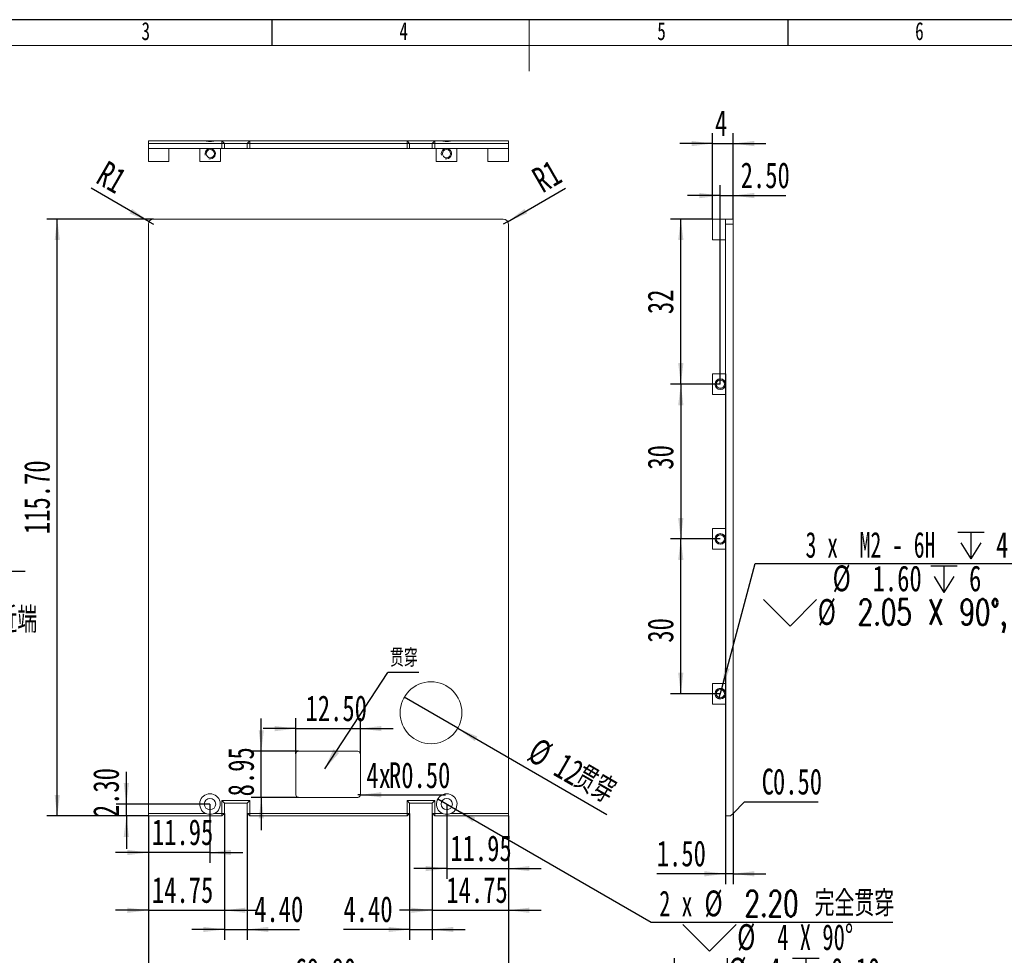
# Model space of a CAD drawing. Header units: millimetres. Extents: x -8 to 916, y -4 to 297.
# Tile 3 of 5: x 121 to 312, y 116 to 297. Entities that reach past the tile are written whole.
import ezdxf

# ---------------------------------------------------------------- set-up
doc = ezdxf.new("R2010")
doc.units = ezdxf.units.MM
for name, color, linetype in [('10', 7, 'Continuous'), ('5', 7, 'Continuous'), ('9', 7, 'Continuous')]:
    doc.layers.add(name, color=color, linetype=linetype)
doc.styles.add('SLDTEXTSTYLE0', font='TXT', dxfattribs={"width": 0.7})
doc.styles.add('SLDTEXTSTYLE1', font='TXT', dxfattribs={"width": 0.7, "bigfont": 'bigfont'})
doc.styles.add('SLDTEXTSTYLE4', font='TXT', dxfattribs={"width": 0.633333})
doc.styles.add('SLDTEXTSTYLE5', font='TXT', dxfattribs={"width": 0.642857})
doc.styles.add('SLDTEXTSTYLE6', font='TXT', dxfattribs={"width": 0.616667})
doc.dimstyles.new('SLDDIMSTYLE0', dxfattribs={"dimtxt": 5, "dimasz": 4.08, "dimexe": 0, "dimexo": 0.0625, "dimgap": 1.25, "dimtad": 2, "dimrnd": 1e-09, "dimzin": 12, "dimdsep": 46, "dimtxsty": 'SLDTEXTSTYLE0', "dimsah": 1, "dimcen": 0.09, "dimadec": 0, "dimazin": 3, "dimtfac": 1, "dimtmove": 0, "dimatfit": 0, "dimfxl": 0, "dimfrac": 2, "dimtolj": 1, "dimtzin": 12, "dimarcsym": 0})
doc.dimstyles.new('SLDDIMSTYLE1', dxfattribs={"dimtxt": 5, "dimasz": 4.08, "dimexe": 0, "dimexo": 0.0625, "dimgap": 1.25, "dimtad": 2, "dimrnd": 1e-09, "dimzin": 4, "dimdsep": 46, "dimtxsty": 'SLDTEXTSTYLE0', "dimsah": 1, "dimcen": 0.09, "dimadec": 0, "dimazin": 1, "dimtfac": 1, "dimtmove": 0, "dimatfit": 0, "dimfxl": 0, "dimfrac": 2, "dimtolj": 1, "dimtzin": 12, "dimarcsym": 0})
doc.dimstyles.new('SLDDIMSTYLE2', dxfattribs={"dimtxt": 5, "dimasz": 4.08, "dimexe": 0, "dimexo": 0.0625, "dimgap": 1.25, "dimtad": 2, "dimrnd": 1e-09, "dimzin": 12, "dimdsep": 46, "dimtxsty": 'SLDTEXTSTYLE0', "dimblk1": 'NONE', "dimsah": 1, "dimcen": 0, "dimadec": 0, "dimazin": 3, "dimtfac": 1, "dimtmove": 0, "dimatfit": 3, "dimldrblk": 'NONE', "dimfxl": 0, "dimfrac": 2, "dimtolj": 1, "dimtzin": 12, "dimarcsym": 0})
doc.dimstyles.new('SLDDIMSTYLE3', dxfattribs={"dimtxt": 5, "dimasz": 4.08, "dimexe": 0, "dimexo": 0.0625, "dimgap": 1.25, "dimtad": 0, "dimtih": 1, "dimtoh": 1, "dimrnd": 1e-09, "dimzin": 4, "dimdsep": 46, "dimtxsty": 'SLDTEXTSTYLE0', "dimblk1": 'NONE', "dimsah": 1, "dimcen": 0, "dimadec": 0, "dimazin": 1, "dimtfac": 1, "dimtmove": 0, "dimatfit": 3, "dimldrblk": 'NONE', "dimfxl": 0, "dimfrac": 2, "dimtolj": 1, "dimtzin": 12, "dimarcsym": 0})
doc.dimstyles.new('SLDDIMSTYLE4', dxfattribs={"dimtxt": 5, "dimasz": 4.08, "dimexe": 0, "dimexo": 0.0625, "dimgap": 1.25, "dimtad": 2, "dimrnd": 1e-09, "dimzin": 0, "dimdsep": 46, "dimtxsty": 'SLDTEXTSTYLE0', "dimsah": 1, "dimcen": 0, "dimadec": 0, "dimazin": 0, "dimtfac": 1, "dimtofl": 0, "dimtmove": 0, "dimatfit": 3, "dimfxl": 0, "dimfrac": 2, "dimtolj": 1, "dimtzin": 12, "dimarcsym": 0})
doc.dimstyles.new('SLDDIMSTYLE5', dxfattribs={"dimtxt": 5, "dimasz": 4.08, "dimexe": 0, "dimexo": 0.0625, "dimgap": 1.25, "dimtad": 2, "dimrnd": 1e-09, "dimzin": 4, "dimdsep": 46, "dimtxsty": 'SLDTEXTSTYLE0', "dimsah": 1, "dimcen": 0.09, "dimadec": 0, "dimazin": 1, "dimtfac": 1, "dimtofl": 0, "dimtmove": 0, "dimatfit": 3, "dimfxl": 0, "dimfrac": 2, "dimtolj": 1, "dimtzin": 12, "dimarcsym": 0})
doc.dimstyles.new('SLDDIMSTYLE6', dxfattribs={"dimtxt": 5, "dimasz": 4.08, "dimexe": 0, "dimexo": 0.0625, "dimgap": 1.25, "dimtad": 2, "dimrnd": 1e-09, "dimzin": 12, "dimdsep": 46, "dimtxsty": 'SLDTEXTSTYLE0', "dimsah": 1, "dimcen": 0, "dimadec": 0, "dimazin": 3, "dimtfac": 1, "dimtofl": 0, "dimtmove": 0, "dimatfit": 3, "dimfxl": 0, "dimfrac": 2, "dimtolj": 1, "dimtzin": 12, "dimarcsym": 0})
doc.dimstyles.new('SLDDIMSTYLE7', dxfattribs={"dimtxt": 0.18, "dimasz": 4.08, "dimexe": 0, "dimexo": 0.0625, "dimgap": 0, "dimtad": 0, "dimtih": 1, "dimtoh": 1, "dimdec": 0, "dimrnd": 1e-09, "dimzin": 0, "dimdsep": 46, "dimtxsty": 'Standard', "dimsah": 1, "dimcen": 0.09, "dimadec": 0, "dimazin": 0, "dimtfac": 4.08, "dimtdec": 0, "dimtofl": 0, "dimtmove": 0, "dimatfit": 3, "dimfxl": 0, "dimfrac": 2, "dimtolj": 1, "dimtzin": 0, "dimarcsym": 0})
doc.dimstyles.new('SLDDIMSTYLE8', dxfattribs={"dimtxt": 5, "dimasz": 4.08, "dimexe": 0, "dimexo": 0.0625, "dimgap": 1.25, "dimtad": 2, "dimrnd": 1e-09, "dimzin": 12, "dimdsep": 46, "dimtxsty": 'SLDTEXTSTYLE0', "dimsah": 1, "dimcen": 0.09, "dimadec": 0, "dimazin": 3, "dimtfac": 1, "dimtofl": 0, "dimtmove": 0, "dimatfit": 3, "dimfxl": 0, "dimfrac": 2, "dimtolj": 1, "dimtzin": 12, "dimarcsym": 0})
doc.dimstyles.new('SLDDIMSTYLE9', dxfattribs={"dimtxt": 5, "dimasz": 4.08, "dimexe": 0, "dimexo": 0.0625, "dimgap": 1.25, "dimtad": 0, "dimtih": 1, "dimtoh": 1, "dimdec": 6, "dimrnd": 1e-09, "dimzin": 12, "dimdsep": 46, "dimtxsty": 'SLDTEXTSTYLE0', "dimblk1": 'NONE', "dimsah": 1, "dimcen": 0, "dimadec": 0, "dimazin": 3, "dimtfac": 1, "dimtmove": 0, "dimatfit": 3, "dimldrblk": 'NONE', "dimfxl": 0, "dimfrac": 2, "dimtolj": 1, "dimtzin": 12, "dimarcsym": 0})

# ---------------------------------------------------------------- blocks, each defined once
blk = doc.blocks.new('_D')
at = {"layer": '10'}
for p, q in [((158, 144.95), (158, 133.57)), ((146.05, 142.65), (146.05, 133.57)), ((146.05, 135.57), (139.7, 135.57)), ((158, 135.57), (146.05, 135.57)), ((158, 135.57), (164.35, 135.57))]:
    blk.add_line(p, q, dxfattribs=at)
for points in [[(146.05, 135.57), (141.97, 136.08), (141.97, 135.06)], [(158, 135.57), (162.08, 135.06), (162.08, 136.08)]]:
    blk.add_solid(points, dxfattribs=at)
at = {"layer": '10', "insert": (146.73, 142.02), "char_height": 5, "attachment_point": 1, "style": 'SLDTEXTSTYLE0'}
blk.add_mtext('11.95', dxfattribs=at)
blk = doc.blocks.new('_D_1')
at = {"layer": '10'}
for p, q in [((203.9, 144.95), (203.9, 130.45)), ((215.85, 142.65), (215.85, 130.45)), ((203.9, 132.45), (197.55, 132.45)), ((203.9, 132.45), (215.85, 132.45)), ((215.85, 132.45), (222.2, 132.45))]:
    blk.add_line(p, q, dxfattribs=at)
for points in [[(203.9, 132.45), (199.82, 132.96), (199.82, 131.95)], [(215.85, 132.45), (219.93, 131.95), (219.93, 132.96)]]:
    blk.add_solid(points, dxfattribs=at)
at = {"layer": '10', "insert": (204.59, 138.9), "char_height": 5, "attachment_point": 1, "style": 'SLDTEXTSTYLE0'}
blk.add_mtext('11.95', dxfattribs=at)
blk = doc.blocks.new('_D_2')
at = {"layer": '10'}
for p, q in [((141.78, 144.95), (141.78, 151.19)), ((158, 144.95), (139.78, 144.95)), ((141.78, 142.65), (141.78, 144.95)), ((146.05, 142.65), (139.78, 142.65)), ((141.78, 142.65), (141.78, 136.3))]:
    blk.add_line(p, q, dxfattribs=at)
for points in [[(141.78, 144.95), (142.29, 149.03), (141.27, 149.03)], [(141.78, 142.65), (141.27, 138.57), (142.29, 138.57)]]:
    blk.add_solid(points, dxfattribs=at)
at = {"layer": '10', "insert": (135.33, 142.42), "char_height": 5, "attachment_point": 1, "rotation": 90, "style": 'SLDTEXTSTYLE0'}
blk.add_mtext('2.30', dxfattribs=at)
blk = doc.blocks.new('_D_3')
at = {"layer": '10'}
for p, q in [((160.8, 143.15), (160.8, 118.65)), ((165.2, 143.15), (165.2, 118.65)), ((160.8, 120.65), (154.45, 120.65)), ((160.8, 120.65), (165.2, 120.65)), ((165.2, 120.65), (175.33, 120.65))]:
    blk.add_line(p, q, dxfattribs=at)
for points in [[(160.8, 120.65), (156.72, 121.16), (156.72, 120.15)], [(165.2, 120.65), (169.28, 120.15), (169.28, 121.16)]]:
    blk.add_solid(points, dxfattribs=at)
at = {"layer": '10', "insert": (166.56, 127.1), "char_height": 5, "attachment_point": 1, "style": 'SLDTEXTSTYLE0'}
blk.add_mtext('4.40', dxfattribs=at)
blk = doc.blocks.new('_D_4')
at = {"layer": '10'}
for p, q in [((196.7, 143.15), (196.7, 118.65)), ((201.1, 143.15), (201.1, 118.65)), ((196.7, 120.65), (183.88, 120.65)), ((196.7, 120.65), (201.1, 120.65)), ((201.1, 120.65), (207.45, 120.65))]:
    blk.add_line(p, q, dxfattribs=at)
for points in [[(196.7, 120.65), (192.62, 121.16), (192.62, 120.15)], [(201.1, 120.65), (205.18, 120.15), (205.18, 121.16)]]:
    blk.add_solid(points, dxfattribs=at)
at = {"layer": '10', "insert": (183.88, 127.1), "char_height": 5, "attachment_point": 1, "style": 'SLDTEXTSTYLE0'}
blk.add_mtext('4.40', dxfattribs=at)
blk = doc.blocks.new('_D_5')
at = {"layer": '10'}
for p, q in [((201.1, 143.15), (201.1, 122.37)), ((215.85, 142.65), (215.85, 122.37)), ((201.1, 124.37), (194.75, 124.37)), ((201.1, 124.37), (215.85, 124.37)), ((215.85, 124.37), (222.2, 124.37))]:
    blk.add_line(p, q, dxfattribs=at)
for points in [[(201.1, 124.37), (197.02, 124.88), (197.02, 123.86)], [(215.85, 124.37), (219.93, 123.86), (219.93, 124.88)]]:
    blk.add_solid(points, dxfattribs=at)
at = {"layer": '10', "insert": (203.82, 130.81), "char_height": 5, "attachment_point": 1, "style": 'SLDTEXTSTYLE0'}
blk.add_mtext('14.75', dxfattribs=at)
blk = doc.blocks.new('_D_6')
at = {"layer": '10'}
for p, q in [((146.05, 142.65), (146.05, 122.37)), ((160.8, 143.15), (160.8, 122.37)), ((146.05, 124.37), (139.7, 124.37)), ((146.05, 124.37), (160.8, 124.37)), ((160.8, 124.37), (167.15, 124.37))]:
    blk.add_line(p, q, dxfattribs=at)
for points in [[(146.05, 124.37), (141.97, 124.88), (141.97, 123.86)], [(160.8, 124.37), (164.88, 123.86), (164.88, 124.88)]]:
    blk.add_solid(points, dxfattribs=at)
at = {"layer": '10', "insert": (146.73, 130.81), "char_height": 5, "attachment_point": 1, "style": 'SLDTEXTSTYLE0'}
blk.add_mtext('14.75', dxfattribs=at)
blk = doc.blocks.new('_D_7')
at = {"layer": '10'}
for p, q in [((174.65, 154.7), (174.65, 161.59)), ((187.15, 154.7), (187.15, 161.59)), ((174.65, 159.59), (168.3, 159.59)), ((174.65, 159.59), (187.15, 159.59)), ((187.15, 159.59), (193.5, 159.59))]:
    blk.add_line(p, q, dxfattribs=at)
for points in [[(174.65, 159.59), (170.57, 160.1), (170.57, 159.08)], [(187.15, 159.59), (191.23, 159.08), (191.23, 160.1)]]:
    blk.add_solid(points, dxfattribs=at)
at = {"layer": '10', "insert": (176.52, 166.03), "char_height": 5, "attachment_point": 1, "style": 'SLDTEXTSTYLE0'}
blk.add_mtext('12.50', dxfattribs=at)
blk = doc.blocks.new('_D_8')
at = {"layer": '10'}
for p, q in [((167.95, 155.2), (167.95, 161.55)), ((175.15, 155.2), (165.95, 155.2)), ((167.95, 146.25), (167.95, 155.2)), ((175.15, 146.25), (165.95, 146.25)), ((167.95, 146.25), (167.95, 139.9))]:
    blk.add_line(p, q, dxfattribs=at)
for points in [[(167.95, 155.2), (168.45, 159.28), (167.44, 159.28)], [(167.95, 146.25), (167.44, 142.17), (168.45, 142.17)]]:
    blk.add_solid(points, dxfattribs=at)
at = {"layer": '10', "insert": (161.5, 146.45), "char_height": 5, "attachment_point": 1, "rotation": 90, "style": 'SLDTEXTSTYLE0'}
blk.add_mtext('8.95', dxfattribs=at)
blk = doc.blocks.new('_D_9')
at = {"layer": '10'}
for q in [(195.65, 165.65), (234.96, 142.96)]:
    blk.add_line((206.04, 159.65), q, dxfattribs=at)
blk.add_solid([(206.04, 159.65), (209.32, 157.17), (209.83, 158.05)], dxfattribs=at)
at = {"layer": '10', "char_height": 5, "attachment_point": 1, "rotation": 330}
for s, insert, style in [('%%c', (221.71, 158.04), 'SLDTEXTSTYLE0'), ('12', (226.79, 155.08), 'SLDTEXTSTYLE0'), ('贯\\M+190FA', (230.59, 152.89), 'SLDTEXTSTYLE1')]:
    blk.add_mtext(s, dxfattribs=dict(at, insert=insert, style=style))
blk = doc.blocks.new('_NONE')
blk = doc.blocks.new('SW_SYMBOL_HOLE_SINK')
at = {"layer": '10', "color": 0}
for p, q in [((0, 875), (800, 75)), ((800, 75), (1600, 875))]:
    blk.add_line(p, q, dxfattribs=at)
blk = doc.blocks.new('SW_SYMBOL_HOLE_SPOT')
at = {"layer": '10', "color": 0}
for p, q in [((0, 875), (0, 75)), ((1600, 75), (1600, 875)), ((0, 75), (1600, 75))]:
    blk.add_line(p, q, dxfattribs=at)
blk = doc.blocks.new('SW_SYMBOL_HOLE_DEPTH')
at = {"layer": '10', "color": 0}
for p, q in [((0, 875), (800, 875)), ((400, 875), (400, 75)), ((100, 555), (400, 75)), ((700, 555), (400, 75))]:
    blk.add_line(p, q, dxfattribs=at)
blk = doc.blocks.new('_D_10')
at = {"layer": '10'}
for p, q in [((202.17, 145.95), (205.63, 143.95)), ((205.63, 143.95), (243.52, 122.08)), ((243.52, 122.08), (290.38, 122.08))]:
    blk.add_line(p, q, dxfattribs=at)
blk.add_solid([(205.63, 143.95), (208.91, 141.47), (209.42, 142.35)], dxfattribs=at)
at = {"layer": '10', "xscale": 0.006445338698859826, "yscale": 0.006445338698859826, "zscale": 0.006445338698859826}
for name, p in [('SW_SYMBOL_HOLE_SINK', (249.69, 115.96)), ('SW_SYMBOL_HOLE_SPOT', (247.99, 109.44)), ('SW_SYMBOL_HOLE_DEPTH', (270.96, 109.44))]:
    blk.add_blockref(name, p, dxfattribs=at)
at = {"layer": '10', "char_height": 5, "attachment_point": 1}
for s, insert, style in [('2 x', (245.1, 128.19), 'SLDTEXTSTYLE4'), ('%%c', (253.86, 128.21), 'SLDTEXTSTYLE0'), ('2.20 \\M+18AAE\\M+19153贯\\M+190FA', (261.61, 128.19), 'SLDTEXTSTYLE1'), ('%%c', (260.21, 121.69), 'SLDTEXTSTYLE0'), ('4 X 90°', (267.97, 121.67), 'SLDTEXTSTYLE5'), ('%%c', (258.51, 115.17), 'SLDTEXTSTYLE0'), ('4', (266.27, 115.15), 'SLDTEXTSTYLE0'), ('0.10', (278.4, 115.15), 'SLDTEXTSTYLE0')]:
    blk.add_mtext(s, dxfattribs=dict(at, insert=insert, style=style))
blk = doc.blocks.new('_D_11')
at = {"layer": '10'}
for q in [(186.65, 146.75), (203.66, 146.75)]:
    blk.add_line((187.15, 146.75), q, dxfattribs=at)
blk.add_solid([(187.15, 146.75), (191.23, 146.25), (191.23, 147.26)], dxfattribs=at)
at = {"layer": '10', "char_height": 5, "attachment_point": 1, "style": 'SLDTEXTSTYLE0'}
for s, insert in [('4x', (188.32, 153.06)), ('R0.50', (192.7, 153.06))]:
    blk.add_mtext(s, dxfattribs=dict(at, insert=insert))
blk = doc.blocks.new('_D_12')
at = {"layer": '10'}
for p, q in [((146.05, 142.65), (146.05, 106.65)), ((215.85, 142.65), (215.85, 106.65)), ((146.05, 108.65), (215.85, 108.65))]:
    blk.add_line(p, q, dxfattribs=at)
for points in [[(146.05, 108.65), (150.13, 108.15), (150.13, 109.16)], [(215.85, 108.65), (211.77, 109.16), (211.77, 108.15)]]:
    blk.add_solid(points, dxfattribs=at)
at = {"layer": '10', "insert": (174.42, 115.1), "char_height": 5, "attachment_point": 1, "style": 'SLDTEXTSTYLE0'}
blk.add_mtext('69.80', dxfattribs=at)
blk = doc.blocks.new('_D_13')
at = {"layer": '10'}
for p, q in [((147.05, 258.35), (126.38, 258.35)), ((128.38, 142.65), (128.38, 258.35)), ((146.05, 142.65), (126.38, 142.65))]:
    blk.add_line(p, q, dxfattribs=at)
for points in [[(128.38, 258.35), (127.88, 254.27), (128.89, 254.27)], [(128.38, 142.65), (128.89, 146.73), (127.88, 146.73)]]:
    blk.add_solid(points, dxfattribs=at)
at = {"layer": '10', "insert": (121.94, 197.29), "char_height": 5, "attachment_point": 1, "rotation": 90, "style": 'SLDTEXTSTYLE0'}
blk.add_mtext('115.70', dxfattribs=at)
blk = doc.blocks.new('_D_14')
at = {"layer": '10'}
for q in [(134.95, 264.34), (147.05, 257.35)]:
    blk.add_line((146.18, 257.85), q, dxfattribs=at)
blk.add_solid([(146.18, 257.85), (142.9, 260.33), (142.4, 259.45)], dxfattribs=at)
at = {"layer": '10', "insert": (138.12, 269.84), "char_height": 5, "attachment_point": 1, "rotation": 330, "style": 'SLDTEXTSTYLE0'}
blk.add_mtext('R1', dxfattribs=at)
blk = doc.blocks.new('_D_15')
at = {"layer": '10'}
for q in [(226.95, 264.34), (214.85, 257.35)]:
    blk.add_line((215.71, 257.85), q, dxfattribs=at)
blk.add_solid([(215.71, 257.85), (219.5, 259.45), (218.99, 260.33)], dxfattribs=at)
at = {"layer": '10', "insert": (219.98, 267.65), "char_height": 5, "attachment_point": 1, "rotation": 30, "style": 'SLDTEXTSTYLE0'}
blk.add_mtext('R1', dxfattribs=at)
blk = doc.blocks.new('SW_NOTE_1')
at = {"layer": '10', "color": 0}
blk.add_line((6.01, 0), (0, 0), dxfattribs=at)
at = {"layer": '10', "color": 0, "insert": (0.42, 4.58), "char_height": 3.5, "attachment_point": 1, "style": 'SLDTEXTSTYLE1'}
blk.add_mtext('贯\\M+190FA', dxfattribs=at)
blk = doc.blocks.new('_D_16')
at = {"layer": '10'}
for p, q in [((257.94, 228.35), (257.94, 129.45)), ((259.44, 143.15), (259.44, 129.45)), ((257.94, 131.45), (244.62, 131.45)), ((259.44, 131.45), (257.94, 131.45)), ((259.44, 131.45), (265.79, 131.45))]:
    blk.add_line(p, q, dxfattribs=at)
for points in [[(257.94, 131.45), (253.86, 131.95), (253.86, 130.94)], [(259.44, 131.45), (263.52, 130.94), (263.52, 131.95)]]:
    blk.add_solid(points, dxfattribs=at)
at = {"layer": '10', "insert": (244.62, 137.89), "char_height": 5, "attachment_point": 1, "style": 'SLDTEXTSTYLE0'}
blk.add_mtext('1.50', dxfattribs=at)
blk = doc.blocks.new('SW_CHAMFER_DIMENSION_0')
at = {"layer": '10', "color": 0}
for p, q in [((-5.51, -2.22), (-3.3, 0)), ((-3.3, 0), (10.97, 0))]:
    blk.add_line(p, q, dxfattribs=at)
at = {"layer": '10', "color": 0, "char_height": 5, "attachment_point": 1, "style": 'SLDTEXTSTYLE0'}
for s, insert in [('C', (0, 6.45)), ('0.50', (2.19, 6.45))]:
    blk.add_mtext(s, dxfattribs=dict(at, insert=insert))
blk = doc.blocks.new('_D_17')
at = {"layer": '10'}
for p, q in [((256.94, 226.35), (247.28, 226.35)), ((249.28, 226.35), (249.28, 196.35)), ((256.94, 196.35), (247.28, 196.35))]:
    blk.add_line(p, q, dxfattribs=at)
for points in [[(249.28, 226.35), (248.77, 222.27), (249.79, 222.27)], [(249.28, 196.35), (249.79, 200.43), (248.77, 200.43)]]:
    blk.add_solid(points, dxfattribs=at)
at = {"layer": '10', "insert": (242.83, 209.78), "char_height": 5, "attachment_point": 1, "rotation": 90, "style": 'SLDTEXTSTYLE0'}
blk.add_mtext('30', dxfattribs=at)
blk = doc.blocks.new('_D_18')
at = {"layer": '10'}
for p, q in [((256.94, 196.35), (247.28, 196.35)), ((249.28, 166.35), (249.28, 196.35)), ((256.94, 166.35), (247.28, 166.35))]:
    blk.add_line(p, q, dxfattribs=at)
for points in [[(249.28, 196.35), (248.77, 192.27), (249.79, 192.27)], [(249.28, 166.35), (249.79, 170.43), (248.77, 170.43)]]:
    blk.add_solid(points, dxfattribs=at)
at = {"layer": '10', "insert": (242.83, 176.24), "char_height": 5, "attachment_point": 1, "rotation": 90, "style": 'SLDTEXTSTYLE0'}
blk.add_mtext('30', dxfattribs=at)
blk = doc.blocks.new('_D_19')
at = {"layer": '10'}
for p, q in [((255.44, 258.35), (247.28, 258.35)), ((249.28, 226.35), (249.28, 258.35)), ((256.94, 226.35), (247.28, 226.35))]:
    blk.add_line(p, q, dxfattribs=at)
for points in [[(249.28, 258.35), (248.77, 254.27), (249.79, 254.27)], [(249.28, 226.35), (249.79, 230.43), (248.77, 230.43)]]:
    blk.add_solid(points, dxfattribs=at)
at = {"layer": '10', "insert": (242.83, 239.93), "char_height": 5, "attachment_point": 1, "rotation": 90, "style": 'SLDTEXTSTYLE0'}
blk.add_mtext('32', dxfattribs=at)
blk = doc.blocks.new('_D_20')
at = {"layer": '10'}
for p, q in [((256.94, 226.35), (256.94, 264.91)), ((259.44, 258.35), (259.44, 264.91)), ((256.94, 262.91), (250.59, 262.91)), ((256.94, 262.91), (259.44, 262.91)), ((259.44, 262.91), (269.66, 262.91))]:
    blk.add_line(p, q, dxfattribs=at)
for points in [[(256.94, 262.91), (252.86, 263.42), (252.86, 262.4)], [(259.44, 262.91), (263.52, 262.4), (263.52, 263.42)]]:
    blk.add_solid(points, dxfattribs=at)
at = {"layer": '10', "insert": (260.89, 269.35), "char_height": 5, "attachment_point": 1, "style": 'SLDTEXTSTYLE0'}
blk.add_mtext('2.50', dxfattribs=at)
blk = doc.blocks.new('_D_21')
at = {"layer": '10'}
for p, q in [((255.44, 258.35), (255.44, 274.99)), ((259.44, 258.35), (259.44, 274.99)), ((255.44, 272.99), (249.09, 272.99)), ((255.44, 272.99), (259.44, 272.99)), ((259.44, 272.99), (265.79, 272.99))]:
    blk.add_line(p, q, dxfattribs=at)
for points in [[(255.44, 272.99), (251.36, 273.5), (251.36, 272.48)], [(259.44, 272.99), (263.52, 272.48), (263.52, 273.5)]]:
    blk.add_solid(points, dxfattribs=at)
at = {"layer": '10', "insert": (255.9, 279.44), "char_height": 5, "attachment_point": 1, "style": 'SLDTEXTSTYLE0'}
blk.add_mtext('4', dxfattribs=at)
blk = doc.blocks.new('_D_22')
at = {"layer": '10'}
for p, q in [((257.21, 167.34), (263.71, 191.61)), ((263.71, 191.61), (321.09, 191.61)), ((256.67, 165.36), (257.21, 167.34))]:
    blk.add_line(p, q, dxfattribs=at)
blk.add_solid([(257.21, 167.34), (258.75, 171.15), (257.77, 171.42)], dxfattribs=at)
at = {"layer": '10', "xscale": 0.006445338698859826, "yscale": 0.006445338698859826, "zscale": 0.006445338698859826}
for name, p in [('SW_SYMBOL_HOLE_DEPTH', (302.96, 192.02)), ('SW_SYMBOL_HOLE_DEPTH', (297.73, 185.5)), ('SW_SYMBOL_HOLE_SINK', (265.3, 178.98))]:
    blk.add_blockref(name, p, dxfattribs=at)
at = {"layer": '10', "char_height": 5, "attachment_point": 1}
for s, insert, style in [('3 x  M2 - 6H', (273.47, 197.72), 'SLDTEXTSTYLE6'), ('4', (310.41, 197.72), 'SLDTEXTSTYLE0'), ('%%c', (278.71, 191.22), 'SLDTEXTSTYLE0'), ('1.60', (286.47, 191.2), 'SLDTEXTSTYLE0'), ('6', (305.17, 191.2), 'SLDTEXTSTYLE0'), ('%%c', (275.82, 184.7), 'SLDTEXTSTYLE0'), ('2.05 X 90\\M+1818B, \\M+18BDF\\M+1925B', (283.57, 184.68), 'SLDTEXTSTYLE1')]:
    blk.add_mtext(s, dxfattribs=dict(at, insert=insert, style=style))
blk = doc.blocks.new('_D_27')
at = {"layer": '10'}
for p, q in [((51.58, 167.24), (64.78, 190.1)), ((64.78, 190.1), (122.16, 190.1)), ((50.55, 165.47), (51.58, 167.24))]:
    blk.add_line(p, q, dxfattribs=at)
blk.add_solid([(51.58, 167.24), (54.06, 170.52), (53.18, 171.03)], dxfattribs=at)
at = {"layer": '10', "xscale": 0.006445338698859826, "yscale": 0.006445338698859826, "zscale": 0.006445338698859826}
for name, p in [('SW_SYMBOL_HOLE_DEPTH', (104.03, 190.51)), ('SW_SYMBOL_HOLE_DEPTH', (98.8, 183.99)), ('SW_SYMBOL_HOLE_SINK', (66.37, 177.47))]:
    blk.add_blockref(name, p, dxfattribs=at)
at = {"layer": '10', "char_height": 5, "attachment_point": 1}
for s, insert, style in [('3 x  M2 - 6H', (74.54, 196.21), 'SLDTEXTSTYLE6'), ('4', (111.48, 196.21), 'SLDTEXTSTYLE0'), ('%%c', (79.78, 189.71), 'SLDTEXTSTYLE0'), ('1.60', (87.53, 189.69), 'SLDTEXTSTYLE0'), ('6', (106.24, 189.69), 'SLDTEXTSTYLE0'), ('%%c', (76.88, 183.19), 'SLDTEXTSTYLE0'), ('2.05 X 90\\M+1818B, \\M+18BDF\\M+1925B', (84.64, 183.17), 'SLDTEXTSTYLE1')]:
    blk.add_mtext(s, dxfattribs=dict(at, insert=insert, style=style))

msp = doc.modelspace()

# ---------------------------------------------------------------- linework, layer by layer
at = {"color": 7, "linetype": 'Continuous', "lineweight": 15}
for p, q in [((146.0488312, 273.5234877), (157.127051, 273.5234877)), ((146.0488312, 273.0234877), (146.0488312, 273.5234877)), ((160.2988302, 273.0234877), (146.0488312, 273.0234877)), ((146.0488312, 273.0234877), (146.0488312, 272.0234877)), ((158.8706098, 273.5234877), (157.127051, 273.5234877)), ((158.8706098, 273.5234877), (160.2988302, 273.5234877)), ((160.2988302, 273.5234877), (160.7988313, 273.0234877)), ((160.2988302, 273.5234877), (160.2988302, 273.0234877)), ((160.2988302, 273.5234877), (165.6988322, 273.5234877)), ((160.2988302, 272.0234877), (160.2988302, 273.0234877)), ((160.2988302, 273.0234877), (160.7988313, 273.0234877)), ((160.7988313, 273.0234877), (160.7988313, 272.0234877)), ((165.1988312, 273.0234877), (160.7988313, 273.0234877)), ((165.6988322, 273.5234877), (165.1988312, 273.0234877)), ((165.1988312, 272.0234877), (165.1988312, 273.0234877)), ((165.1988312, 273.0234877), (165.6988322, 273.0234877)), ((165.6988322, 273.5234877), (196.1988307, 273.5234877)), ((165.6988322, 273.5234877), (165.6988322, 273.0234877)), ((165.6988322, 273.0234877), (165.6988322, 272.0234877)), ((196.1988307, 273.0234877), (165.6988322, 273.0234877)), ((196.1988307, 273.5234877), (196.1988307, 273.0234877)), ((196.1988307, 273.5234877), (196.6988317, 273.0234877)), ((196.1988307, 273.5234877), (201.5988309, 273.5234877)), ((196.1988307, 272.0234877), (196.1988307, 273.0234877)), ((196.1988307, 273.0234877), (196.6988317, 273.0234877)), ((196.6988317, 273.0234877), (196.6988317, 272.0234877)), ((201.0988308, 273.0234877), (196.6988317, 273.0234877)), ((201.5988309, 273.5234877), (201.0988308, 273.0234877)), ((201.0988308, 272.0234877), (201.0988308, 273.0234877)), ((201.5988309, 273.0234877), (201.0988308, 273.0234877)), ((201.5988309, 273.0234877), (201.5988309, 273.5234877)), ((201.5988309, 273.5234877), (203.0270513, 273.5234877)), ((201.5988309, 273.0234877), (201.5988309, 272.0234877)), ((215.8488311, 273.0234877), (201.5988309, 273.0234877)), ((204.770611, 273.5234877), (203.0270513, 273.5234877)), ((204.770611, 273.5234877), (215.8488311, 273.5234877)), ((215.8488311, 273.5234877), (215.8488311, 273.0234877)), ((215.8488311, 273.0234877), (215.8488311, 272.0234877)), ((146.0488312, 272.0234877), (160.2988302, 272.0234877)), ((146.0488312, 269.5234877), (146.0488312, 272.0234877)), ((150.0488318, 269.5234877), (150.0488318, 272.0234877)), ((156.0488328, 269.5234877), (156.0488328, 272.0234877)), ((160.0488297, 269.5234877), (160.0488297, 272.0234877)), ((160.7988313, 272.0234877), (160.2988302, 272.0234877)), ((160.7988313, 272.0234877), (165.1988312, 272.0234877)), ((165.6988322, 272.0234877), (165.1988312, 272.0234877)), ((165.6988322, 272.0234877), (196.1988307, 272.0234877)), ((196.6988317, 272.0234877), (196.1988307, 272.0234877)), ((196.6988317, 272.0234877), (201.0988308, 272.0234877)), ((201.5988309, 272.0234877), (201.0988308, 272.0234877)), ((201.5988309, 272.0234877), (215.8488311, 272.0234877)), ((201.8488314, 269.5234877), (201.8488314, 272.0234877)), ((205.8488311, 269.5234877), (205.8488311, 272.0234877)), ((211.8488312, 269.5234877), (211.8488312, 272.0234877)), ((215.8488311, 269.5234877), (215.8488311, 272.0234877)), ((150.0488318, 269.5234877), (146.0488312, 269.5234877)), ((160.0488297, 269.5234877), (156.0488328, 269.5234877)), ((205.8488311, 269.5234877), (201.8488314, 269.5234877)), ((215.8488311, 269.5234877), (211.8488312, 269.5234877)), ((214.8488312, 258.3547805), (147.0488332, 258.3547805)), ((255.4397762, 254.3547799), (255.4397762, 258.3547805)), ((255.4397762, 258.3547805), (257.9397761, 258.3547805)), ((257.9397761, 257.3547785), (257.9397761, 258.3547805)), ((257.9397761, 258.3547805), (259.4397761, 258.3547805)), ((259.4397761, 258.3547805), (259.4397761, 257.3547785)), ((146.0488312, 257.3547785), (146.0488312, 143.1547788)), ((215.8488311, 143.1547788), (215.8488311, 257.3547785)), ((257.9397761, 257.3547785), (257.9397761, 228.3547793)), ((259.4397761, 257.3547785), (257.9397761, 257.3547785)), ((259.4397761, 257.3547785), (259.4397761, 143.1547788)), ((255.4397762, 254.3547799), (257.9397761, 254.3547799)), ((255.4397762, 224.3547787), (255.4397762, 228.3547793)), ((255.4397762, 228.3547793), (257.9397761, 228.3547793)), ((255.4397762, 224.3547787), (257.9397761, 224.3547787)), ((257.9397761, 224.3547787), (257.9397761, 198.3547791)), ((255.4397762, 198.3547791), (257.9397761, 198.3547791)), ((255.4397762, 194.3547791), (255.4397762, 198.3547791)), ((255.4397762, 194.3547791), (257.9397761, 194.3547791)), ((257.9397761, 194.3547791), (257.9397761, 168.3547788)), ((255.4397762, 164.35478), (255.4397762, 168.3547788)), ((255.4397762, 168.3547788), (257.9397761, 168.3547788)), ((255.4397762, 164.35478), (257.9397761, 164.35478)), ((257.9397761, 164.35478), (257.9397761, 142.6547777)), ((174.648831, 154.7047806), (174.648831, 146.7547801)), ((186.6488311, 155.2047778), (175.148832, 155.2047778)), ((187.1488303, 146.7547801), (187.1488303, 154.7047806)), ((160.2988302, 145.6547801), (165.6988322, 145.6547801)), ((160.2988302, 145.6547801), (160.7988313, 145.1547791)), ((160.2988302, 143.1547788), (160.2988302, 145.6547801)), ((165.1988312, 145.1547791), (160.7988313, 145.1547791)), ((160.7988313, 145.1547791), (160.7988313, 143.1547788)), ((165.6988322, 145.6547801), (165.1988312, 145.1547791)), ((165.1988312, 143.1547788), (165.1988312, 145.1547791)), ((165.6988322, 145.6547801), (165.6988322, 143.1547788)), ((175.148832, 146.2547791), (186.6488311, 146.2547791)), ((196.1988307, 145.6547801), (201.5988309, 145.6547801)), ((196.1988307, 145.6547801), (196.6988317, 145.1547791)), ((196.1988307, 143.1547788), (196.1988307, 145.6547801)), ((201.0988308, 145.1547791), (196.6988317, 145.1547791)), ((196.6988317, 145.1547791), (196.6988317, 143.1547788)), ((201.5988309, 145.6547801), (201.0988308, 145.1547791)), ((201.0988308, 143.1547788), (201.0988308, 145.1547791)), ((201.5988309, 145.6547801), (201.5988309, 143.1547788)), ((146.0488312, 143.1547788), (157.127051, 143.1547788)), ((146.0488312, 142.6547777), (146.0488312, 143.1547788)), ((160.2988302, 142.6547777), (146.0488312, 142.6547777)), ((158.8706098, 143.1547788), (160.2988302, 143.1547788)), ((160.2988302, 143.1547788), (160.2988302, 142.6547777)), ((160.2988302, 143.1547788), (160.7988313, 143.1547788)), ((160.2988302, 142.6547777), (160.7988313, 143.1547788)), ((165.6988322, 143.1547788), (165.1988312, 143.1547788)), ((165.1988312, 143.1547788), (165.6988322, 142.6547777)), ((165.6988322, 143.1547788), (196.1988307, 143.1547788)), ((165.6988322, 143.1547788), (165.6988322, 142.6547777)), ((196.1988307, 142.6547777), (165.6988322, 142.6547777)), ((196.1988307, 143.1547788), (196.1988307, 142.6547777)), ((196.1988307, 143.1547788), (196.6988317, 143.1547788)), ((196.1988307, 142.6547777), (196.6988317, 143.1547788)), ((201.5988309, 142.6547777), (201.0988308, 143.1547788)), ((201.5988309, 143.1547788), (201.0988308, 143.1547788)), ((201.5988309, 142.6547777), (201.5988309, 143.1547788)), ((201.5988309, 143.1547788), (203.0270513, 143.1547788)), ((215.8488311, 142.6547777), (201.5988309, 142.6547777)), ((204.770611, 143.1547788), (215.8488311, 143.1547788)), ((215.8488311, 143.1547788), (215.8488311, 142.6547777)), ((258.9397762, 142.6547777), (257.9397761, 142.6547777)), ((258.9397762, 142.6547777), (259.4397761, 143.1547788))]:
    msp.add_line(p, q, dxfattribs=at)
for centre, radius in [((158.0488311, 271.0234877), 0.8), ((203.8488311, 271.0234877), 0.8), ((256.9397761, 226.3547792), 1.025), ((256.9397761, 226.3547792), 0.8), ((256.9397761, 196.3547792), 1.025), ((256.9397761, 196.3547792), 0.8), ((200.8488311, 162.6547792), 6), ((256.9397761, 166.3547792), 1.025), ((256.9397761, 166.3547792), 0.8), ((157.9988311, 144.9547792), 1.1), ((203.8988311, 144.9547792), 1.1)]:
    msp.add_circle(centre, radius, dxfattribs=at)
for centre, radius, start, end in [((157.9988311, 275.3234877), 2, 244.158067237, 251.805127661), ((157.9988311, 275.3234877), 2, 288.194872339, 295.841932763), ((203.8988311, 275.3234877), 2, 244.158067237, 251.805127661), ((203.8988311, 275.3234877), 2, 288.194872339, 295.841932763), ((147.0488311, 257.3547792), 1, 90, 180), ((214.8488311, 257.3547792), 1, 0, 90), ((175.1488311, 154.7047792), 0.5, 90, 180), ((186.6488311, 154.7047792), 0.5, 0, 90), ((157.9988311, 144.9547792), 2, 295.841932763, 244.158067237), ((175.1488311, 146.7547792), 0.5, 180, 270), ((186.6488311, 146.7547792), 0.5, 270, 0), ((203.8988311, 144.9547792), 2, 295.841932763, 244.158067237), ((157.9988311, 144.9547792), 2, 244.158067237, 251.805127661), ((157.9988311, 144.9547792), 2, 288.194872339, 295.841932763), ((203.8988311, 144.9547792), 2, 244.158067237, 251.805127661), ((203.8988311, 144.9547792), 2, 288.194872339, 295.841932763)]:
    msp.add_arc(centre, radius, start, end, dxfattribs=at)
at = {"color": 7, "linetype": 'Continuous', "lineweight": 0}
for centre in [(158.0488311, 271.0234877), (203.8488311, 271.0234877), (256.9397761, 226.3547792), (256.9397761, 196.3547792), (256.9397761, 166.3547792)]:
    msp.add_arc(centre, 1, 255, 195, dxfattribs=at)
at = {"color": 7, "linetype": 'Continuous', "lineweight": 15}
for points in [[(157.3743313, 273.4234877), (157.5808425, 273.3904194), (157.7885961, 273.3735518), (158.2066809, 273.3734239), (158.418994, 273.3907676), (158.6233309, 273.4234877)], [(203.2743313, 273.4234877), (203.4808425, 273.3904194), (203.6885961, 273.3735518), (204.1066809, 273.3734239), (204.318994, 273.3907676), (204.5233309, 273.4234877)], [(157.3743313, 143.0547792), (157.5808425, 143.0217109), (157.7885961, 143.0048433), (158.2066809, 143.0047154), (158.418994, 143.0220591), (158.6233309, 143.0547792)], [(203.2743313, 143.0547792), (203.4808425, 143.0217109), (203.6885961, 143.0048433), (204.1066809, 143.0047154), (204.318994, 143.0220591), (204.5233309, 143.0547792)]]:
    msp.add_open_spline(points, degree=3, knots=[0, 0, 0, 0, 0.5, 0.5, 1, 1, 1, 1], dxfattribs=at)
at = {"layer": '5'}
for p, q in [((170, 297), (170, 292)), ((270, 297), (270, 292))]:
    msp.add_line(p, q, dxfattribs=at)
at = {"layer": '5', "lineweight": 15}
msp.add_line((219.8705406, 297), (219.8705406, 287), dxfattribs=at)
at = {"layer": '5', "color": 7, "lineweight": 15}
msp.add_line((415, 292), (25, 292), dxfattribs=at)
at = {"layer": '9', "color": 7}
msp.add_line((420, 297), (0, 297), dxfattribs=at)

# ---------------------------------------------------------------- block references
at = {"layer": '10'}
for name, p in [('SW_NOTE_1', (192.4696288, 170.4780654)), ('SW_CHAMFER_DIMENSION_0', (264.9544815, 145.3698525))]:
    msp.add_blockref(name, p, dxfattribs=at)

# ---------------------------------------------------------------- texts
at = {"layer": '10', "char_height": 3.5, "attachment_point": 2, "style": 'SLDTEXTSTYLE0'}
for s, insert in [('3', (145.5444444, 296.5426708)), ('4', (195.5444444, 296.5426708)), ('5', (245.5444444, 296.5426708)), ('6', (295.546875, 296.5426708))]:
    msp.add_mtext(s, dxfattribs=dict(at, insert=insert))

# ---------------------------------------------------------------- dimensions: what is measured, and where the dimension line sits
at = {"layer": '10'}
for base, p1, p2, dimstyle, picture, middle in [((259.4397761, 272.9898038), (255.4397761, 258.3547792), (259.4397761, 258.3547792), 'SLDDIMSTYLE0', '_D_21', (256.9984374, 272.9898038)), ((259.4397761, 262.9092634), (256.9397761, 226.3547792), (259.4397761, 258.3547792), 'SLDDIMSTYLE1', '_D_20', (265.2780719, 262.9092634)), ((257.9397761, 131.4469726), (259.4397761, 143.1547792), (257.9397761, 228.3547792), 'SLDDIMSTYLE1', '_D_16', (249.008836, 131.4469726)), ((187.1488311, 159.588224), (174.6488311, 154.7047792), (187.1488311, 154.7047792), 'SLDDIMSTYLE1', '_D_7', (181.9996701, 159.588224)), ((146.0488311, 135.5697218), (157.9988311, 144.9547792), (146.0488311, 142.6547792), 'SLDDIMSTYLE0', '_D', (152.205199, 135.5697218)), ((215.8488311, 132.4547792), (203.8988311, 144.9547792), (215.8488311, 142.6547792), 'SLDDIMSTYLE0', '_D_1', (210.0656105, 132.4547792)), ((160.7988311, 124.3691604), (146.0488311, 142.6547792), (160.7988311, 143.1547792), 'SLDDIMSTYLE0', '_D_6', (152.205199, 124.3691604)), ((165.1988311, 120.6547792), (160.7988311, 143.1547792), (165.1988311, 143.1547792), 'SLDDIMSTYLE1', '_D_3', (170.9460334, 120.6547792)), ((201.0988311, 120.6547792), (196.6988311, 143.1547792), (201.0988311, 143.1547792), 'SLDDIMSTYLE1', '_D_4', (188.26784, 120.6547792)), ((215.8488311, 124.3691604), (201.0988311, 143.1547792), (215.8488311, 142.6547792), 'SLDDIMSTYLE0', '_D_5', (209.2950635, 124.3691604))]:
    dim = msp.add_linear_dim(base=base, p1=p1, p2=p2, dimstyle=dimstyle, dxfattribs=at)
    dim.commit()
    dim.dimension.update_dxf_attribs({"geometry": picture, "text_midpoint": middle, "dimtype": 160})
for center, mpoint, picture, middle in [((214.8488311, 257.3547792), (215.7148566, 257.8547792), '_D_15', (225.3787185, 263.4342167)), ((147.0488311, 257.3547792), (146.1828057, 257.8547792), '_D_14', (136.5189637, 263.4342167))]:
    dim = msp.add_radius_dim(center=center, mpoint=mpoint, dimstyle='SLDDIMSTYLE6', dxfattribs=at)
    dim.commit()
    dim.dimension.update_dxf_attribs({"geometry": picture, "text_midpoint": middle, "dimtype": 164})
for base, p1, p2, angle, dimstyle, picture, middle in [((128.3833707, 258.3547792), (146.0488311, 142.6547792), (147.0488311, 258.3547792), 90, 'SLDDIMSTYLE5', '_D_13', (128.3833707, 203.8639178)), ((249.2799203, 258.3547792), (256.9397761, 226.3547792), (255.4397761, 258.3547792), 90, 'SLDDIMSTYLE8', '_D_19', (249.2799203, 242.1221233)), ((249.2799203, 196.3547792), (256.9397761, 226.3547792), (256.9397761, 196.3547792), 90, 'SLDDIMSTYLE8', '_D_17', (249.2799203, 211.9695156)), ((249.2799203, 196.3547792), (256.9397761, 166.3547792), (256.9397761, 196.3547792), 90, 'SLDDIMSTYLE8', '_D_18', (249.2799203, 178.4308823)), ((167.9460334, 155.2047792), (175.1488311, 146.2547792), (175.1488311, 155.2047792), 90, 'SLDDIMSTYLE0', '_D_8', (167.9460334, 150.8317273)), ((141.7782482, 144.9547792), (146.0488311, 142.6547792), (157.9988311, 144.9547792), 90, 'SLDDIMSTYLE1', '_D_2', (141.7782482, 146.8095748)), ((215.8488311, 108.6547792), (146.0488311, 142.6547792), (215.8488311, 142.6547792), 0, 'SLDDIMSTYLE5', '_D_12', (179.8962739, 108.6547792))]:
    dim = msp.add_linear_dim(base=base, p1=p1, p2=p2, angle=angle, dimstyle=dimstyle, dxfattribs=at)
    dim.commit()
    dim.dimension.update_dxf_attribs({"geometry": picture, "text_midpoint": middle, "dimtype": 160})
for p1, p2, picture, middle in [((256.6744456, 165.3647162), (257.2051066, 167.3448422), '_D_22', (293.1926951, 188.0165578)), ((50.5513121, 165.4671422), (51.5764473, 167.2424162), '_D_27', (94.2616899, 186.5073361))]:
    dim = msp.add_diameter_dim_2p(p1=p1, p2=p2, text='3 x  M2 - 6H {\\fGDT;x} 4\\P%%c 1.60 {\\fGDT;x} 6\\P{\\fGDT;w}%%c 2.05 X 90°, 近端', dimstyle='SLDDIMSTYLE9', override={"dimpost": '<>'}, dxfattribs=at)
    dim.commit()
    dim.dimension.update_dxf_attribs({"geometry": picture, "text_midpoint": middle, "dimtype": 163})
for p1, p2, text, dimstyle, picture, middle in [((195.6526787, 165.6547792), (206.0449836, 159.6547792), '<>贯穿', 'SLDDIMSTYLE2', '_D_9', (226.939043, 147.5916041)), ((202.1668594, 145.9549162), (205.6308028, 143.9546422), '2 x <> 完全贯穿\\P{\\fGDT;w}%%c 4 X 90°\\P{\\fGDT;v}%%c 4 {\\fGDT;x} 0.10', 'SLDDIMSTYLE3', '_D_10', (267.7403434, 118.4811648))]:
    dim = msp.add_diameter_dim_2p(p1=p1, p2=p2, text=text, dimstyle=dimstyle, dxfattribs=at)
    dim.commit()
    dim.dimension.update_dxf_attribs({"geometry": picture, "text_midpoint": middle, "dimtype": 163})
dim = msp.add_radius_dim(center=(186.6488311, 146.7547792), mpoint=(187.1488311, 146.7547792), text='4x<>', dimstyle='SLDDIMSTYLE4', dxfattribs=at)
dim.commit()
dim.dimension.update_dxf_attribs({"geometry": '_D_11', "text_midpoint": (196.4466189, 146.7547892), "dimtype": 164})

# ---------------------------------------------------------------- leaders
msp.add_leader([(180.241516, 151.8048685), (192.4696288, 170.4780654)], dimstyle='SLDDIMSTYLE7', dxfattribs=at)

doc.saveas('drawing.dxf')
